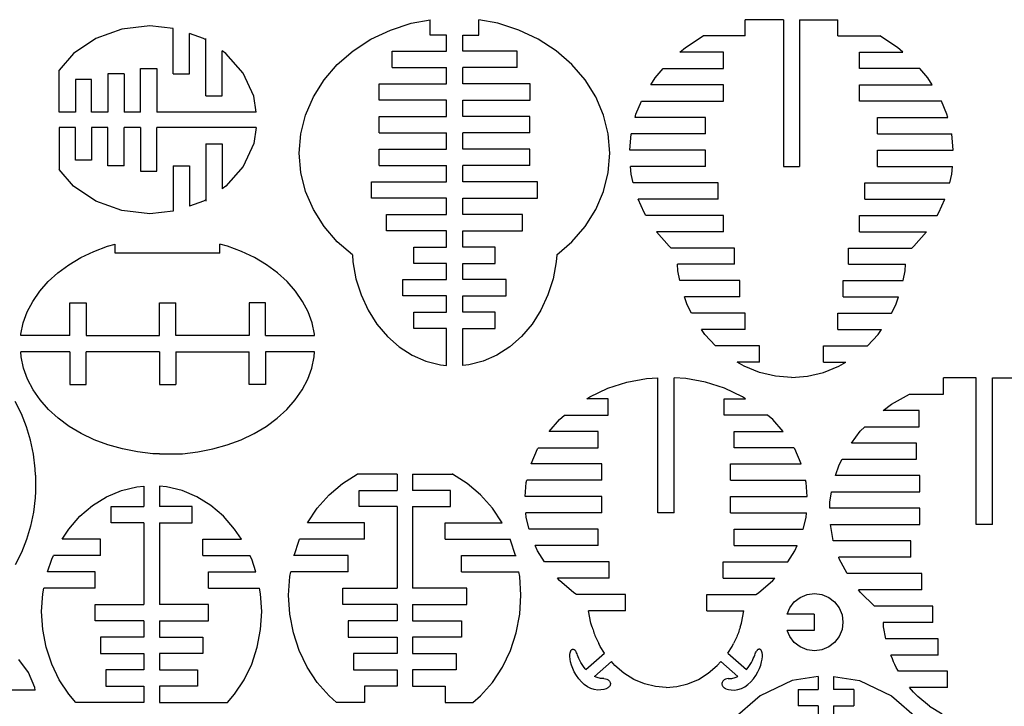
# Model space of a CAD drawing. Header units: inches. Extents: x -293 to 209, y -165 to 155.
# Tile 6 of 9: x -118 to 63, y 29 to 155. Entities that reach past the tile are written whole.
import ezdxf

# ---------------------------------------------------------------- set-up
doc = ezdxf.new("R2010")
doc.units = ezdxf.units.IN
doc.header["$MEASUREMENT"] = 0

msp = doc.modelspace()

# ---------------------------------------------------------------- linework, layer by layer
for p, q in [((-49.66, 153), (-45.82, 154.24)), ((-45.82, 154.24), (-42.34, 154.9)), ((-42.34, 152.08), (-42.34, 154.9)), ((-33.34, 152.08), (-33.34, 154.9)), ((-29.87, 154.24), (-33.34, 154.9)), ((-26.03, 153), (-29.87, 154.24)), ((15.69, 151.9), (15.69, 154.9)), ((22.69, 154.9), (15.69, 154.9)), ((22.69, 154.9), (22.69, 127.9)), ((25.69, 154.9), (32.69, 154.9)), ((25.69, 154.9), (25.69, 127.9)), ((32.69, 151.9), (32.69, 154.9)), ((-99.09, 153.17), (-103.88, 151.43)), ((-93.96, 153.77), (-99.09, 153.17)), ((-89.65, 153.27), (-93.96, 153.77)), ((-89.65, 144.91), (-89.65, 153.27)), ((-84.04, 151.43), (-86.65, 152.38)), ((-86.65, 144.91), (-86.65, 152.38)), ((-53.25, 151.29), (-49.66, 153)), ((-22.44, 151.29), (-26.03, 153)), ((-103.88, 151.43), (-107.99, 148.65)), ((-83.65, 151.17), (-84.04, 151.43)), ((-83.65, 151.17), (-83.65, 151.43)), ((-83.65, 140.91), (-83.65, 151.17)), ((-56.53, 149.16), (-53.25, 151.29)), ((-39.34, 152.08), (-42.34, 152.08)), ((-39.34, 149.08), (-39.34, 152.08)), ((-36.34, 152.08), (-33.34, 152.08)), ((-36.34, 149.08), (-36.34, 152.08)), ((-19.16, 149.16), (-22.44, 151.29)), ((4.68, 149.78), (7.95, 151.9)), ((15.69, 151.9), (7.95, 151.9)), ((32.69, 151.9), (40.43, 151.9)), ((43.69, 149.78), (40.43, 151.9)), ((-107.99, 148.65), (-110.65, 145.6)), ((-79.93, 148.65), (-80.65, 149.14)), ((-80.65, 140.91), (-80.65, 149.14)), ((-76.78, 145.04), (-79.93, 148.65)), ((-59.42, 146.65), (-56.53, 149.16)), ((-49.34, 149.08), (-39.34, 149.08)), ((-49.34, 146.08), (-49.34, 149.08)), ((-26.34, 149.08), (-36.34, 149.08)), ((-26.34, 146.08), (-26.34, 149.08)), ((-16.27, 146.65), (-19.16, 149.16)), ((3.66, 148.9), (4.68, 149.78)), ((11.69, 148.9), (3.66, 148.9)), ((11.69, 145.9), (11.69, 148.9)), ((36.69, 148.9), (44.71, 148.9)), ((36.69, 145.9), (36.69, 148.9)), ((44.71, 148.9), (43.69, 149.78)), ((-110.65, 137.91), (-110.65, 145.6)), ((-95.65, 137.91), (-95.65, 145.91)), ((-95.65, 145.91), (-92.65, 145.91)), ((-92.65, 145.91), (-92.65, 137.91)), ((-74.79, 140.83), (-76.78, 145.04)), ((-61.87, 143.81), (-59.42, 146.65)), ((-49.34, 146.08), (-39.34, 146.08)), ((-39.34, 143.08), (-39.34, 146.08)), ((-36.34, 143.08), (-36.34, 146.08)), ((-26.34, 146.08), (-36.34, 146.08)), ((-13.82, 143.81), (-16.27, 146.65)), ((-0.9, 144.2), (0.57, 145.9)), ((0.57, 145.9), (11.69, 145.9)), ((47.81, 145.9), (36.69, 145.9)), ((49.27, 144.2), (47.81, 145.9)), ((-104.65, 143.91), (-107.65, 143.91)), ((-107.65, 143.91), (-107.65, 137.91)), ((-104.65, 137.91), (-104.65, 143.91)), ((-98.65, 144.91), (-101.65, 144.91)), ((-101.65, 144.91), (-101.65, 137.91)), ((-98.65, 144.91), (-98.65, 137.91)), ((-89.65, 144.91), (-86.65, 144.91)), ((-63.83, 140.69), (-61.87, 143.81)), ((-11.86, 140.69), (-13.82, 143.81)), ((-1.72, 142.9), (-0.9, 144.2)), ((50.1, 142.9), (49.27, 144.2)), ((-51.74, 143.08), (-39.34, 143.08)), ((-51.74, 140.08), (-51.74, 143.08)), ((-23.94, 143.08), (-36.34, 143.08)), ((-23.94, 140.08), (-23.94, 143.08)), ((11.69, 142.9), (-1.72, 142.9)), ((11.69, 139.9), (11.69, 142.9)), ((36.69, 142.9), (50.1, 142.9)), ((36.69, 139.9), (36.69, 142.9)), ((-83.65, 140.91), (-80.65, 140.91)), ((-74.36, 137.91), (-74.79, 140.83)), ((-65.26, 137.36), (-63.83, 140.69)), ((-39.34, 140.08), (-51.74, 140.08)), ((-39.34, 137.08), (-39.34, 140.08)), ((-36.34, 140.08), (-23.94, 140.08)), ((-36.34, 137.08), (-36.34, 140.08)), ((-10.43, 137.36), (-11.86, 140.69)), ((-4.44, 137.49), (-3.4, 139.9)), ((-3.4, 139.9), (11.69, 139.9)), ((51.78, 139.9), (36.69, 139.9)), ((52.81, 137.49), (51.78, 139.9)), ((-107.65, 137.91), (-110.65, 137.91)), ((-101.65, 137.91), (-104.65, 137.91)), ((-95.65, 137.91), (-98.65, 137.91)), ((-74.36, 137.91), (-92.65, 137.91)), ((-66.13, 133.88), (-65.26, 137.36)), ((-51.69, 137.08), (-39.34, 137.08)), ((-51.69, 134.08), (-51.69, 137.08)), ((-24, 137.08), (-36.34, 137.08)), ((-24, 134.08), (-24, 137.08)), ((-9.56, 133.88), (-10.43, 137.36)), ((-4.59, 136.9), (-4.44, 137.49)), ((8.34, 136.9), (-4.59, 136.9)), ((8.34, 133.9), (8.34, 136.9)), ((40.03, 136.9), (52.96, 136.9)), ((40.03, 133.9), (40.03, 136.9)), ((52.96, 136.9), (52.81, 137.49)), ((-107.65, 135.04), (-110.65, 135.04)), ((-110.65, 135.04), (-110.65, 127.35)), ((-107.65, 129.04), (-107.65, 135.04)), ((-101.65, 135.04), (-104.65, 135.04)), ((-104.65, 135.04), (-104.65, 129.04)), ((-101.65, 128.04), (-101.65, 135.04)), ((-95.65, 135.04), (-98.65, 135.04)), ((-98.65, 128.04), (-98.65, 135.04)), ((-95.65, 135.04), (-95.65, 127.04)), ((-92.65, 127.04), (-92.65, 135.04)), ((-74.36, 135.04), (-92.65, 135.04)), ((-74.36, 135.04), (-74.79, 132.13)), ((-66.43, 130.34), (-66.13, 133.88)), ((-51.69, 134.08), (-39.34, 134.08)), ((-39.34, 131.08), (-39.34, 134.08)), ((-36.34, 131.08), (-36.34, 134.08)), ((-24, 134.08), (-36.34, 134.08)), ((-9.26, 130.34), (-9.56, 133.88)), ((-5.59, 130.9), (-5.34, 133.88)), ((8.34, 133.9), (-5.34, 133.88)), ((40.03, 133.9), (53.72, 133.88)), ((53.97, 130.9), (53.72, 133.88)), ((-83.65, 132.04), (-83.65, 121.79)), ((-83.65, 132.04), (-80.65, 132.04)), ((-80.65, 132.04), (-80.65, 123.81)), ((-74.79, 132.13), (-76.78, 127.91)), ((-51.69, 131.08), (-39.34, 131.08)), ((-51.69, 128.08), (-51.69, 131.08)), ((-24, 131.08), (-36.34, 131.08)), ((-24, 128.08), (-24, 131.08)), ((8.34, 130.9), (-5.59, 130.9)), ((8.34, 127.9), (8.34, 130.9)), ((40.03, 130.9), (53.97, 130.9)), ((40.03, 127.9), (40.03, 130.9)), ((-104.65, 129.04), (-107.65, 129.04)), ((-66.13, 126.79), (-66.43, 130.34)), ((-9.56, 126.79), (-9.26, 130.34)), ((-107.99, 124.3), (-110.65, 127.35)), ((-98.65, 128.04), (-101.65, 128.04)), ((-95.65, 127.04), (-92.65, 127.04)), ((-89.65, 128.04), (-86.65, 128.04)), ((-89.65, 128.04), (-89.65, 119.68)), ((-86.65, 128.04), (-86.65, 120.57)), ((-76.78, 127.91), (-79.93, 124.3)), ((-51.69, 128.08), (-39.34, 128.08)), ((-39.34, 125.08), (-39.34, 128.08)), ((-36.34, 125.08), (-36.34, 128.08)), ((-24, 128.08), (-36.34, 128.08)), ((-5.34, 126.5), (-5.46, 127.9)), ((8.34, 127.9), (-5.46, 127.9)), ((22.69, 127.9), (25.69, 127.9)), ((40.03, 127.9), (53.84, 127.9)), ((53.72, 126.5), (53.84, 127.9)), ((-65.26, 123.32), (-66.13, 126.79)), ((-53.12, 125.08), (-39.34, 125.08)), ((-53.12, 122.08), (-53.12, 125.08)), ((-22.57, 125.08), (-36.34, 125.08)), ((-22.57, 122.08), (-22.57, 125.08)), ((-10.43, 123.32), (-9.56, 126.79)), ((-4.94, 124.9), (-5.34, 126.5)), ((53.32, 124.9), (53.72, 126.5)), ((-103.88, 121.52), (-107.99, 124.3)), ((-79.93, 124.3), (-80.65, 123.81)), ((-63.83, 119.99), (-65.26, 123.32)), ((-11.86, 119.99), (-10.43, 123.32)), ((10.69, 124.9), (-4.94, 124.9)), ((10.69, 121.9), (10.69, 124.9)), ((37.69, 124.9), (53.32, 124.9)), ((37.69, 121.9), (37.69, 124.9)), ((-99.09, 119.78), (-103.88, 121.52)), ((-84.04, 121.52), (-86.65, 120.57)), ((-83.65, 121.79), (-84.04, 121.52)), ((-83.65, 121.79), (-83.65, 121.52)), ((-39.34, 122.08), (-53.12, 122.08)), ((-39.34, 119.08), (-39.34, 122.08)), ((-36.34, 122.08), (-22.57, 122.08)), ((-36.34, 119.08), (-36.34, 122.08)), ((-2.94, 119.42), (-4.01, 121.9)), ((10.69, 121.9), (-4.01, 121.9)), ((37.69, 121.9), (52.39, 121.9)), ((51.32, 119.42), (52.39, 121.9)), ((-93.96, 119.18), (-99.09, 119.78)), ((-89.65, 119.68), (-93.96, 119.18)), ((-61.87, 116.87), (-63.83, 119.99)), ((-13.82, 116.87), (-11.86, 119.99)), ((-50.34, 119.08), (-39.34, 119.08)), ((-50.34, 116.08), (-50.34, 119.08)), ((-25.34, 119.08), (-36.34, 119.08)), ((-25.34, 116.08), (-25.34, 119.08)), ((-2.61, 118.9), (-2.94, 119.42)), ((11.69, 118.9), (-2.61, 118.9)), ((11.69, 115.9), (11.69, 118.9)), ((36.69, 118.9), (50.99, 118.9)), ((36.69, 115.9), (36.69, 118.9)), ((50.99, 118.9), (51.32, 119.42)), ((-59.42, 114.03), (-61.87, 116.87)), ((-39.34, 116.08), (-50.34, 116.08)), ((-39.34, 113.08), (-39.34, 116.08)), ((-36.34, 113.08), (-36.34, 116.08)), ((-36.34, 116.08), (-25.34, 116.08)), ((-16.27, 114.03), (-13.82, 116.87)), ((1.66, 113.21), (-0.66, 115.9)), ((11.69, 115.9), (-0.66, 115.9)), ((36.69, 115.9), (49.03, 115.9)), ((46.71, 113.21), (49.03, 115.9)), ((-104.25, 112.27), (-101.71, 113.22)), ((-101.71, 113.22), (-100.3, 113.62)), ((-100.3, 111.95), (-100.3, 113.62)), ((-79.61, 113.22), (-81.04, 113.62)), ((-81.04, 111.95), (-81.04, 113.62)), ((-77.07, 112.27), (-79.61, 113.22)), ((-56.65, 111.62), (-59.42, 114.03)), ((-45.34, 113.08), (-39.34, 113.08)), ((-45.34, 110.08), (-45.34, 113.08)), ((-30.34, 113.08), (-36.34, 113.08)), ((-30.34, 110.08), (-30.34, 113.08)), ((-19.04, 111.62), (-16.27, 114.03)), ((2.02, 112.9), (1.66, 113.21)), ((13.69, 112.9), (2.02, 112.9)), ((13.69, 109.9), (13.69, 112.9)), ((34.69, 112.9), (46.35, 112.9)), ((34.69, 109.9), (34.69, 112.9)), ((46.35, 112.9), (46.71, 113.21)), ((-108.85, 109.81), (-106.63, 111.13)), ((-106.63, 111.13), (-104.25, 112.27)), ((-81.04, 111.95), (-100.3, 111.95)), ((-74.68, 111.13), (-77.07, 112.27)), ((-72.47, 109.81), (-74.68, 111.13)), ((-56.65, 111.62), (-56.57, 110.38)), ((-19.04, 111.62), (-19.12, 110.38)), ((-110.86, 108.33), (-108.85, 109.81)), ((-70.46, 108.33), (-72.47, 109.81)), ((-56.57, 110.38), (-55.99, 107.25)), ((-39.34, 110.08), (-45.34, 110.08)), ((-39.34, 107.08), (-39.34, 110.08)), ((-36.34, 107.08), (-36.34, 110.08)), ((-36.34, 110.08), (-30.34, 110.08)), ((-19.12, 110.38), (-19.7, 107.25)), ((3.29, 108.72), (3.21, 109.9)), ((13.69, 109.9), (3.21, 109.9)), ((34.69, 109.9), (45.17, 109.9)), ((45.09, 108.72), (45.17, 109.9)), ((-112.65, 106.71), (-110.86, 108.33)), ((-68.67, 106.71), (-70.46, 108.33)), ((-55.99, 107.25), (-55.05, 104.26)), ((-47.34, 107.08), (-39.34, 107.08)), ((-47.34, 104.08), (-47.34, 107.08)), ((-28.34, 107.08), (-36.34, 107.08)), ((-28.34, 104.08), (-28.34, 107.08)), ((-19.7, 107.25), (-20.64, 104.26)), ((3.65, 106.9), (3.29, 108.72)), ((44.72, 106.9), (45.09, 108.72)), ((-114.2, 104.95), (-112.65, 106.71)), ((-67.12, 104.95), (-68.67, 106.71)), ((14.69, 106.9), (3.65, 106.9)), ((14.69, 103.9), (14.69, 106.9)), ((33.69, 106.9), (44.72, 106.9)), ((33.69, 103.9), (33.69, 106.9)), ((-115.49, 103.08), (-114.2, 104.95)), ((-65.83, 103.08), (-67.12, 104.95)), ((-55.05, 104.26), (-53.74, 101.45)), ((-39.34, 104.08), (-47.34, 104.08)), ((-39.34, 101.08), (-39.34, 104.08)), ((-36.34, 101.08), (-36.34, 104.08)), ((-36.34, 104.08), (-28.34, 104.08)), ((-20.64, 104.26), (-21.94, 101.45)), ((4.99, 102.46), (4.49, 103.9)), ((14.69, 103.9), (4.49, 103.9)), ((33.69, 103.9), (43.88, 103.9)), ((43.39, 102.46), (43.88, 103.9)), ((-116.51, 101.13), (-115.49, 103.08)), ((-108.66, 102.8), (-105.66, 102.8)), ((-108.66, 96.8), (-108.66, 102.8)), ((-105.66, 102.8), (-105.66, 96.8)), ((-92.15, 102.8), (-89.17, 102.8)), ((-92.15, 96.8), (-92.15, 102.8)), ((-89.17, 96.8), (-89.17, 102.8)), ((-72.66, 102.8), (-75.66, 102.8)), ((-75.66, 102.8), (-75.66, 96.8)), ((-72.66, 96.8), (-72.66, 102.8)), ((-64.81, 101.13), (-65.83, 103.08)), ((5.78, 100.9), (4.99, 102.46)), ((42.6, 100.9), (43.39, 102.46)), ((-117.24, 99.11), (-116.51, 101.13)), ((-64.08, 99.11), (-64.81, 101.13)), ((-53.74, 101.45), (-52.12, 98.89)), ((-45.34, 101.08), (-39.34, 101.08)), ((-45.34, 98.08), (-45.34, 101.08)), ((-30.34, 101.08), (-36.34, 101.08)), ((-30.34, 98.08), (-30.34, 101.08)), ((-21.94, 101.45), (-23.57, 98.89)), ((15.69, 100.9), (5.78, 100.9)), ((15.69, 97.9), (15.69, 100.9)), ((32.69, 100.9), (42.6, 100.9)), ((32.69, 97.9), (32.69, 100.9)), ((-117.69, 97.04), (-117.24, 99.11)), ((-63.63, 97.04), (-64.08, 99.11)), ((-52.12, 98.89), (-50.2, 96.63)), ((-39.34, 98.08), (-45.34, 98.08)), ((-39.34, 91.29), (-39.34, 98.08)), ((-36.34, 91.29), (-36.34, 98.08)), ((-36.34, 98.08), (-30.34, 98.08)), ((-23.57, 98.89), (-25.49, 96.63)), ((8.25, 96.98), (7.62, 97.9)), ((15.69, 97.9), (7.62, 97.9)), ((32.69, 97.9), (40.76, 97.9)), ((40.12, 96.98), (40.76, 97.9)), ((-117.71, 96.8), (-117.69, 97.04)), ((-108.66, 96.8), (-117.71, 96.8)), ((-105.66, 96.8), (-92.15, 96.8)), ((-75.66, 96.8), (-89.17, 96.8)), ((-72.66, 96.8), (-63.61, 96.8)), ((-63.61, 96.8), (-63.63, 97.04)), ((-50.2, 96.63), (-48.03, 94.71)), ((-25.49, 96.63), (-27.66, 94.71)), ((10.18, 94.9), (8.25, 96.98)), ((38.19, 94.9), (40.12, 96.98)), ((-48.03, 94.71), (-45.65, 93.18)), ((-27.66, 94.71), (-30.04, 93.18)), ((18.31, 94.9), (10.18, 94.9)), ((18.31, 91.9), (18.31, 94.9)), ((30.06, 94.9), (38.19, 94.9)), ((30.06, 91.9), (30.06, 94.9)), ((-117.64, 92.86), (-117.71, 93.8)), ((-108.66, 93.8), (-117.71, 93.8)), ((-117.19, 90.79), (-117.64, 92.86)), ((-108.66, 93.8), (-108.66, 87.8)), ((-92.16, 93.8), (-105.66, 93.8)), ((-105.66, 87.8), (-105.66, 93.8)), ((-92.16, 93.8), (-92.15, 87.82)), ((-89.16, 93.8), (-89.17, 87.82)), ((-89.16, 93.8), (-75.66, 93.8)), ((-75.66, 87.8), (-75.66, 93.8)), ((-72.66, 93.8), (-72.66, 87.8)), ((-63.61, 93.8), (-72.66, 93.8)), ((-64.13, 90.79), (-63.68, 92.86)), ((-63.68, 92.86), (-63.61, 93.8)), ((-45.65, 93.18), (-43.1, 92.06)), ((-30.04, 93.18), (-32.59, 92.06)), ((-116.46, 88.77), (-117.19, 90.79)), ((-64.86, 88.77), (-64.13, 90.79)), ((-43.1, 92.06), (-40.45, 91.38)), ((-40.45, 91.38), (-39.34, 91.29)), ((-35.24, 91.38), (-36.34, 91.29)), ((-32.59, 92.06), (-35.24, 91.38)), ((15.47, 91.15), (14.2, 91.9)), ((18.31, 91.9), (14.2, 91.9)), ((18.31, 90), (15.47, 91.15)), ((30.06, 91.9), (34.17, 91.9)), ((30.06, 90), (32.9, 91.15)), ((32.9, 91.15), (34.17, 91.9)), ((-6.15, 88.22), (-2.5, 88.9)), ((-2.5, 88.9), (-0.39, 89.03)), ((-0.39, 64.17), (-0.39, 89.03)), ((2.61, 64.17), (2.61, 89.03)), ((4.73, 88.9), (2.61, 89.03)), ((8.37, 88.22), (4.73, 88.9)), ((21.27, 89.31), (18.31, 90)), ((24.19, 89.08), (21.27, 89.31)), ((24.19, 89.08), (27.11, 89.31)), ((27.11, 89.31), (30.06, 90)), ((58.18, 89.03), (52.18, 89.03)), ((52.18, 86.03), (52.18, 89.03)), ((58.18, 62.03), (58.18, 89.03)), ((61.18, 62.03), (61.18, 89.03)), ((61.18, 89.03), (67.18, 89.03)), ((-115.43, 86.82), (-116.46, 88.77)), ((-108.66, 87.8), (-105.66, 87.8)), ((-92.15, 87.82), (-89.17, 87.82)), ((-72.66, 87.8), (-75.66, 87.8)), ((-65.89, 86.82), (-64.86, 88.77)), ((-12.91, 85.55), (-9.64, 87.09)), ((-9.64, 87.09), (-6.15, 88.22)), ((11.87, 87.09), (8.37, 88.22)), ((15.14, 85.55), (11.87, 87.09)), ((-114.14, 84.95), (-115.43, 86.82)), ((-67.18, 84.95), (-65.89, 86.82)), ((-13.5, 85.17), (-12.91, 85.55)), ((15.73, 85.17), (15.14, 85.55)), ((42.58, 84.18), (45.91, 86.03)), ((45.91, 86.03), (52.18, 86.03)), ((-117.58, 82.41), (-118.72, 84.65)), ((-112.59, 83.2), (-114.14, 84.95)), ((-68.73, 83.2), (-67.18, 84.95)), ((-9.58, 85.17), (-13.5, 85.17)), ((-9.58, 82.17), (-9.58, 85.17)), ((11.8, 85.17), (15.73, 85.17)), ((11.8, 82.17), (11.8, 85.17)), ((41.06, 83.03), (42.58, 84.18)), ((-116.64, 80.03), (-117.58, 82.41)), ((-110.79, 81.57), (-112.59, 83.2)), ((-108.78, 80.09), (-110.79, 81.57)), ((-72.54, 80.09), (-70.52, 81.57)), ((-70.52, 81.57), (-68.73, 83.2)), ((-18.54, 81.34), (-17.58, 82.17)), ((-17.58, 82.17), (-9.58, 82.17)), ((19.8, 82.17), (11.8, 82.17)), ((20.76, 81.34), (19.8, 82.17)), ((47.68, 83.03), (41.06, 83.03)), ((47.68, 80.03), (47.68, 83.03)), ((-115.89, 77.53), (-116.64, 80.03)), ((-106.56, 78.77), (-108.78, 80.09)), ((-74.75, 78.77), (-72.54, 80.09)), ((-20.42, 79.17), (-18.54, 81.34)), ((22.64, 79.17), (20.76, 81.34)), ((36.84, 79.19), (37.68, 80.03)), ((37.68, 80.03), (47.68, 80.03)), ((-104.17, 77.63), (-106.56, 78.77)), ((-77.14, 77.63), (-74.75, 78.77)), ((-11.39, 79.17), (-20.42, 79.17)), ((-11.39, 76.17), (-11.39, 79.17)), ((13.61, 79.17), (22.64, 79.17)), ((13.61, 76.17), (13.61, 79.17)), ((35.24, 77.03), (36.84, 79.19)), ((-115.35, 74.95), (-115.89, 77.53)), ((-101.64, 76.68), (-104.17, 77.63)), ((-98.97, 75.93), (-101.64, 76.68)), ((-82.34, 75.93), (-79.68, 76.68)), ((-79.68, 76.68), (-77.14, 77.63)), ((-22.56, 75.93), (-22.41, 76.17)), ((-22.41, 76.17), (-11.39, 76.17)), ((24.63, 76.17), (13.61, 76.17)), ((24.78, 75.93), (24.63, 76.17)), ((47.18, 77.03), (35.24, 77.03)), ((47.18, 74.03), (47.18, 77.03)), ((-115.02, 72.31), (-115.35, 74.95)), ((-96.22, 75.39), (-98.97, 75.93)), ((-93.41, 75.06), (-96.22, 75.39)), ((-93.33, 75.06), (-93.41, 75.06)), ((-92.16, 75.01), (-93.33, 75.06)), ((-92.16, 75.01), (-89.16, 75.01)), ((-89.16, 75.01), (-87.99, 75.06)), ((-87.99, 75.06), (-87.91, 75.06)), ((-87.91, 75.06), (-85.1, 75.39)), ((-85.1, 75.39), (-82.34, 75.93)), ((-23.75, 73.17), (-22.56, 75.93)), ((25.98, 73.17), (24.78, 75.93)), ((-10.73, 73.17), (-23.75, 73.17)), ((-10.73, 70.17), (-10.73, 73.17)), ((12.96, 73.17), (25.98, 73.17)), ((12.96, 70.17), (12.96, 73.17)), ((32.29, 71.03), (32.95, 73)), ((32.95, 73), (33.49, 74.03)), ((33.49, 74.03), (47.18, 74.03)), ((-114.97, 71.14), (-115.02, 72.31)), ((-114.97, 71.14), (-114.97, 68.14)), ((-58.48, 69.61), (-55.78, 71.28)), ((-55.78, 71.28), (-55.69, 71.32)), ((-55.69, 71.32), (-55.78, 71.32)), ((-48.43, 71.32), (-55.69, 71.32)), ((-48.43, 71.32), (-48.43, 68.32)), ((-45.56, 71.32), (-45.56, 68.32)), ((-45.56, 71.32), (-38.3, 71.32)), ((-38.21, 71.28), (-38.3, 71.32)), ((-38.3, 71.32), (-38.21, 71.32)), ((-35.52, 69.61), (-38.21, 71.28)), ((47.83, 71.03), (32.29, 71.03)), ((47.83, 68.03), (47.83, 71.03)), ((-99.18, 68.28), (-96.33, 68.98)), ((-96.33, 68.98), (-95.03, 69.09)), ((-95.03, 69.09), (-95.03, 65.32)), ((-90.86, 68.98), (-92.16, 69.09)), ((-92.16, 69.09), (-92.16, 65.32)), ((-88.01, 68.28), (-90.86, 68.98)), ((-60.94, 67.51), (-58.48, 69.61)), ((-33.05, 67.51), (-35.52, 69.61)), ((-24.87, 67.17), (-24.65, 69.77)), ((-24.65, 69.77), (-24.55, 70.17)), ((-10.73, 70.17), (-24.55, 70.17)), ((12.96, 70.17), (26.78, 70.17)), ((26.88, 69.77), (26.78, 70.17)), ((27.09, 67.17), (26.88, 69.77)), ((-114.97, 68.14), (-115.02, 66.97)), ((-104.47, 65.53), (-101.91, 67.12)), ((-101.91, 67.12), (-99.18, 68.28)), ((-85.28, 67.12), (-88.01, 68.28)), ((-82.72, 65.53), (-85.28, 67.12)), ((-63.11, 65.04), (-60.94, 67.51)), ((-55.43, 65.32), (-55.43, 68.32)), ((-55.43, 68.32), (-48.43, 68.32)), ((-38.56, 68.32), (-45.56, 68.32)), ((-38.56, 65.32), (-38.56, 68.32)), ((-30.88, 65.04), (-33.05, 67.51)), ((-10.73, 67.17), (-24.87, 67.17)), ((-10.73, 64.17), (-10.73, 67.17)), ((12.96, 67.17), (27.09, 67.17)), ((12.96, 64.17), (12.96, 67.17)), ((31.24, 66.12), (31.55, 68.03)), ((31.55, 68.03), (47.83, 68.03)), ((-115.02, 66.97), (-115.35, 64.33)), ((-106.8, 63.55), (-104.47, 65.53)), ((-101.03, 62.32), (-101.03, 65.32)), ((-101.03, 65.32), (-95.03, 65.32)), ((-86.16, 65.32), (-92.16, 65.32)), ((-86.16, 62.32), (-86.16, 65.32)), ((-80.39, 63.55), (-82.72, 65.53)), ((-48.43, 65.32), (-55.43, 65.32)), ((-48.43, 65.32), (-48.43, 50.32)), ((-45.56, 65.32), (-38.56, 65.32)), ((-45.56, 65.32), (-45.56, 50.32)), ((31.24, 65.03), (31.24, 66.12)), ((-115.35, 64.33), (-115.89, 61.74)), ((-108.86, 61.21), (-106.8, 63.55)), ((-78.33, 61.21), (-80.39, 63.55)), ((-64.91, 62.32), (-63.11, 65.04)), ((-29.08, 62.32), (-30.88, 65.04)), ((-24.65, 63.34), (-24.72, 64.17)), ((-10.73, 64.17), (-24.72, 64.17)), ((2.61, 64.17), (-0.39, 64.17)), ((12.96, 64.17), (26.95, 64.17)), ((26.88, 63.34), (26.95, 64.17)), ((47.83, 65.03), (31.24, 65.03)), ((47.83, 62.03), (47.83, 65.03)), ((-115.89, 61.74), (-116.64, 59.25)), ((-95.03, 62.32), (-101.03, 62.32)), ((-95.03, 62.32), (-95.03, 47.32)), ((-92.16, 62.32), (-86.16, 62.32)), ((-92.16, 62.32), (-92.16, 47.32)), ((-54.43, 62.32), (-64.91, 62.32)), ((-54.43, 59.32), (-54.43, 62.32)), ((-39.56, 59.32), (-39.56, 62.32)), ((-39.56, 62.32), (-29.08, 62.32)), ((-24.11, 61.17), (-24.65, 63.34)), ((26.33, 61.17), (26.88, 63.34)), ((31.84, 59.1), (31.34, 62.03)), ((31.34, 62.03), (47.83, 62.03)), ((61.18, 62.03), (58.18, 62.03)), ((-110.1, 59.32), (-108.86, 61.21)), ((-77.08, 59.32), (-78.33, 61.21)), ((-11.39, 61.17), (-24.11, 61.17)), ((-11.39, 58.17), (-11.39, 61.17)), ((13.61, 61.17), (26.33, 61.17)), ((13.61, 58.17), (13.61, 61.17)), ((-116.64, 59.25), (-117.58, 56.87)), ((-103.03, 59.32), (-110.1, 59.32)), ((-103.03, 56.32), (-103.03, 59.32)), ((-84.16, 56.32), (-84.16, 59.32)), ((-84.16, 59.32), (-77.08, 59.32)), ((-67.37, 56.32), (-66.43, 59.18)), ((-66.43, 59.18), (-66.36, 59.32)), ((-54.43, 59.32), (-66.36, 59.32)), ((-39.56, 59.32), (-27.63, 59.32)), ((-27.56, 59.18), (-27.63, 59.32)), ((-26.63, 56.32), (-27.56, 59.18)), ((-22.56, 57.17), (-22.99, 58.17)), ((-11.39, 58.17), (-22.99, 58.17)), ((13.61, 58.17), (25.21, 58.17)), ((24.78, 57.17), (25.21, 58.17)), ((31.86, 59.03), (31.84, 59.1)), ((46.18, 59.03), (31.86, 59.03)), ((46.18, 56.03), (46.18, 59.03)), ((-117.58, 56.87), (-118.72, 54.62)), ((-112, 55.65), (-111.68, 56.32)), ((-103.03, 56.32), (-111.68, 56.32)), ((-84.16, 56.32), (-75.51, 56.32)), ((-75.18, 55.65), (-75.51, 56.32)), ((-67.37, 56.32), (-67.5, 56.32)), ((-57.43, 56.32), (-67.37, 56.32)), ((-57.43, 53.32), (-57.43, 56.32)), ((-36.56, 53.32), (-36.56, 56.32)), ((-36.56, 56.32), (-26.63, 56.32)), ((-26.63, 56.32), (-26.49, 56.32)), ((-21.29, 55.17), (-22.56, 57.17)), ((23.52, 55.17), (24.78, 57.17)), ((-112.77, 53.32), (-112, 55.65)), ((-74.42, 53.32), (-75.18, 55.65)), ((-9.39, 55.17), (-21.29, 55.17)), ((-9.39, 52.17), (-9.39, 55.17)), ((11.61, 55.17), (23.52, 55.17)), ((11.61, 52.17), (11.61, 55.17)), ((32.99, 55.71), (32.88, 56.03)), ((46.18, 56.03), (32.88, 56.03)), ((34.42, 53.03), (32.99, 55.71)), ((-104.03, 53.32), (-112.77, 53.32)), ((-104.03, 50.32), (-104.03, 53.32)), ((-83.16, 50.32), (-83.16, 53.32)), ((-83.16, 53.32), (-74.42, 53.32)), ((-68.16, 52.49), (-68, 53.32)), ((-57.43, 53.32), (-68, 53.32)), ((-36.56, 53.32), (-25.99, 53.32)), ((-25.84, 52.49), (-25.99, 53.32)), ((48.18, 53.03), (34.42, 53.03)), ((48.18, 50.03), (48.18, 53.03)), ((-68.38, 49.01), (-68.16, 52.49)), ((-25.62, 49.01), (-25.84, 52.49)), ((-18.54, 51.76), (-18.88, 52.17)), ((-9.39, 52.17), (-18.88, 52.17)), ((-15.9, 49.49), (-18.54, 51.76)), ((11.61, 52.17), (21.11, 52.17)), ((18.13, 49.49), (20.76, 51.76)), ((20.76, 51.76), (21.11, 52.17)), ((-113.85, 46.01), (-113.64, 49.31)), ((-113.64, 49.31), (-113.45, 50.32)), ((-104.03, 50.32), (-113.45, 50.32)), ((-83.16, 50.32), (-73.74, 50.32)), ((-73.55, 49.31), (-73.74, 50.32)), ((-73.34, 46.01), (-73.55, 49.31)), ((-68.16, 45.52), (-68.38, 49.01)), ((-58.43, 47.32), (-58.43, 50.32)), ((-58.43, 50.32), (-48.43, 50.32)), ((-35.56, 50.32), (-45.56, 50.32)), ((-35.56, 47.32), (-35.56, 50.32)), ((-25.84, 45.52), (-25.62, 49.01)), ((-15.4, 49.17), (-15.9, 49.49)), ((-6.39, 49.17), (-15.4, 49.17)), ((-6.39, 46.17), (-6.39, 49.17)), ((8.61, 49.17), (17.63, 49.17)), ((8.61, 46.17), (8.61, 49.17)), ((17.63, 49.17), (18.13, 49.49)), ((25.78, 48.62), (27.05, 49.15)), ((27.05, 49.15), (28.41, 49.33)), ((28.41, 49.33), (29.77, 49.15)), ((29.77, 49.15), (31.04, 48.62)), ((36.91, 49.54), (36.55, 50.03)), ((48.18, 50.03), (36.55, 50.03)), ((39.44, 47.03), (36.91, 49.54)), ((-104.03, 44.32), (-104.03, 47.32)), ((-104.03, 47.32), (-95.03, 47.32)), ((-83.16, 47.32), (-92.16, 47.32)), ((-83.16, 44.32), (-83.16, 47.32)), ((-48.43, 47.32), (-58.43, 47.32)), ((-48.43, 47.32), (-48.43, 44.32)), ((-45.56, 47.32), (-45.56, 44.32)), ((-45.56, 47.32), (-35.56, 47.32)), ((23.86, 46.7), (24.69, 47.79)), ((24.69, 47.79), (25.78, 48.62)), ((31.04, 48.62), (32.13, 47.79)), ((32.13, 47.79), (32.97, 46.7)), ((-113.64, 42.71), (-113.85, 46.01)), ((-73.55, 42.71), (-73.34, 46.01)), ((-67.5, 42.11), (-68.16, 45.52)), ((-26.49, 42.11), (-25.84, 45.52)), ((-6.39, 46.17), (-13.18, 46.16)), ((-12.74, 43.87), (-13.18, 46.16)), ((8.61, 46.17), (15.4, 46.16)), ((14.96, 43.87), (15.4, 46.16)), ((23.39, 45.57), (23.86, 46.7)), ((28.35, 45.57), (23.39, 45.57)), ((28.35, 45.57), (28.35, 42.57)), ((32.97, 46.7), (33.49, 45.43)), ((33.49, 45.43), (33.67, 44.07)), ((50.18, 47.03), (39.44, 47.03)), ((50.18, 44.03), (50.18, 47.03)), ((-95.03, 44.32), (-104.03, 44.32)), ((-95.03, 44.32), (-95.03, 41.32)), ((-92.16, 44.32), (-92.16, 41.32)), ((-92.16, 44.32), (-83.16, 44.32)), ((-48.43, 44.32), (-57.43, 44.32)), ((-57.43, 44.32), (-57.43, 41.32)), ((-45.56, 44.32), (-36.56, 44.32)), ((-36.56, 44.32), (-36.56, 41.32)), ((-12.51, 43.17), (-12.74, 43.87)), ((14.73, 43.17), (14.96, 43.87)), ((33.67, 44.07), (33.49, 42.7)), ((41.04, 44.03), (41.09, 43.2)), ((50.18, 44.03), (41.04, 44.03)), ((-113.02, 39.47), (-113.64, 42.71)), ((-74.17, 39.47), (-73.55, 42.71)), ((-66.43, 38.84), (-67.5, 42.11)), ((-27.56, 38.84), (-26.49, 42.11)), ((-12.51, 43.17), (-12.43, 42.91)), ((-12.43, 42.91), (-12.35, 42.65)), ((-12.35, 42.65), (-12.27, 42.39)), ((-12.27, 42.39), (-12.18, 42.13)), ((-12.18, 42.13), (-12.09, 41.88)), ((-12.09, 41.88), (-11.99, 41.63)), ((14.31, 41.88), (14.21, 41.63)), ((14.41, 42.13), (14.31, 41.88)), ((14.5, 42.39), (14.41, 42.13)), ((14.58, 42.65), (14.5, 42.39)), ((14.66, 42.91), (14.58, 42.65)), ((14.73, 43.17), (14.66, 42.91)), ((23.86, 41.44), (23.39, 42.57)), ((28.35, 42.57), (23.39, 42.57)), ((33.49, 42.7), (32.97, 41.44)), ((41.09, 43.2), (41.52, 41.03)), ((-95.03, 41.32), (-103.03, 41.32)), ((-103.03, 41.32), (-103.03, 38.32)), ((-92.16, 41.32), (-84.16, 41.32)), ((-84.16, 41.32), (-84.16, 38.32)), ((-57.43, 41.32), (-48.43, 41.32)), ((-48.43, 41.32), (-48.43, 38.32)), ((-45.56, 41.32), (-45.56, 38.32)), ((-36.56, 41.32), (-45.56, 41.32)), ((-11.99, 41.63), (-11.88, 41.38)), ((-11.88, 41.38), (-11.77, 41.13)), ((-11.77, 41.13), (-11.66, 40.89)), ((-11.66, 40.89), (-11.54, 40.64)), ((-11.54, 40.64), (-11.41, 40.4)), ((-11.41, 40.4), (-11.28, 40.17)), ((-11.02, 39.61), (-11.28, 40.17)), ((13.24, 39.61), (13.51, 40.17)), ((13.64, 40.4), (13.51, 40.17)), ((13.77, 40.64), (13.64, 40.4)), ((13.89, 40.89), (13.77, 40.64)), ((14, 41.13), (13.89, 40.89)), ((14.11, 41.38), (14, 41.13)), ((14.21, 41.63), (14.11, 41.38)), ((24.69, 40.35), (23.86, 41.44)), ((25.78, 39.51), (24.69, 40.35)), ((32.13, 40.35), (31.04, 39.51)), ((32.97, 41.44), (32.13, 40.35)), ((51.18, 41.03), (41.52, 41.03)), ((51.18, 38.03), (51.18, 41.03)), ((-112, 36.37), (-113.02, 39.47)), ((-103.03, 38.32), (-95.03, 38.32)), ((-95.03, 38.32), (-95.03, 35.32)), ((-92.16, 38.32), (-92.16, 35.32)), ((-84.16, 38.32), (-92.16, 38.32)), ((-75.18, 36.37), (-74.17, 39.47)), ((-64.96, 35.77), (-66.43, 38.84)), ((-48.43, 38.32), (-56.43, 38.32)), ((-56.43, 38.32), (-56.43, 35.32)), ((-45.56, 38.32), (-37.56, 38.32)), ((-37.56, 38.32), (-37.56, 35.32)), ((-29.04, 35.77), (-27.56, 38.84)), ((-16.61, 38.12), (-16.57, 38.41)), ((-16.61, 37.75), (-16.61, 38.12)), ((-16.57, 38.41), (-16.52, 38.62)), ((-16.52, 38.62), (-16.45, 38.79)), ((-16.45, 38.79), (-16.41, 38.88)), ((-16.41, 38.88), (-16.35, 38.95)), ((-16.35, 38.95), (-16.3, 39)), ((-16.3, 39), (-16.24, 39.04)), ((-16.24, 39.04), (-16.17, 39.07)), ((-16.17, 39.07), (-16.11, 39.09)), ((-16.11, 39.09), (-16.04, 39.09)), ((-16.04, 39.09), (-15.98, 39.09)), ((-15.98, 39.09), (-15.91, 39.07)), ((-15.91, 39.07), (-15.85, 39.05)), ((-15.85, 39.05), (-15.78, 39.02)), ((-15.78, 39.02), (-15.73, 38.98)), ((-15.73, 38.98), (-15.67, 38.94)), ((-15.67, 38.94), (-15.62, 38.89)), ((-15.56, 38.83), (-15.62, 38.89)), ((-15.5, 38.73), (-15.56, 38.83)), ((-15.43, 38.6), (-15.5, 38.73)), ((-15.36, 38.43), (-15.43, 38.6)), ((-15.28, 38.22), (-15.36, 38.43)), ((-15.18, 37.98), (-15.28, 38.22)), ((-13.67, 35.34), (-10.21, 38.4)), ((-10.21, 38.4), (-11.02, 39.61)), ((12.44, 38.4), (13.24, 39.61)), ((12.44, 38.4), (15.89, 35.34)), ((17.41, 37.98), (17.51, 38.22)), ((17.51, 38.22), (17.59, 38.43)), ((17.59, 38.43), (17.66, 38.6)), ((17.66, 38.6), (17.72, 38.73)), ((17.72, 38.73), (17.79, 38.83)), ((17.79, 38.83), (17.85, 38.89)), ((17.9, 38.94), (17.85, 38.89)), ((17.95, 38.98), (17.9, 38.94)), ((18.01, 39.02), (17.95, 38.98)), ((18.07, 39.05), (18.01, 39.02)), ((18.14, 39.07), (18.07, 39.05)), ((18.2, 39.09), (18.14, 39.07)), ((18.27, 39.09), (18.2, 39.09)), ((18.33, 39.09), (18.27, 39.09)), ((18.4, 39.07), (18.33, 39.09)), ((18.46, 39.04), (18.4, 39.07)), ((18.52, 39), (18.46, 39.04)), ((18.58, 38.95), (18.52, 39)), ((18.63, 38.88), (18.58, 38.95)), ((18.68, 38.79), (18.63, 38.88)), ((18.74, 38.62), (18.68, 38.79)), ((18.8, 38.41), (18.74, 38.62)), ((18.83, 38.12), (18.8, 38.41)), ((18.84, 37.75), (18.83, 38.12)), ((27.05, 38.98), (25.78, 39.51)), ((28.41, 38.81), (27.05, 38.98)), ((29.77, 38.98), (28.41, 38.81)), ((31.04, 39.51), (29.77, 38.98)), ((-116.26, 34.81), (-118.08, 37.19)), ((-110.61, 33.46), (-112, 36.37)), ((-76.58, 33.46), (-75.18, 36.37)), ((-16.57, 37.29), (-16.61, 37.75)), ((-16.47, 36.77), (-16.57, 37.29)), ((-16.31, 36.19), (-16.47, 36.77)), ((-15.07, 37.7), (-15.18, 37.98)), ((-14.93, 37.39), (-15.07, 37.7)), ((-14.77, 37.04), (-14.93, 37.39)), ((-14.58, 36.68), (-14.77, 37.04)), ((-14.36, 36.29), (-14.58, 36.68)), ((-14.1, 35.9), (-14.36, 36.29)), ((-8.97, 36.83), (-12.07, 34.09)), ((-8.31, 36.08), (-8.97, 36.83)), ((10.53, 36.08), (11.2, 36.83)), ((11.2, 36.83), (14.29, 34.09)), ((16.33, 35.9), (16.59, 36.29)), ((16.59, 36.29), (16.81, 36.68)), ((16.81, 36.68), (17, 37.04)), ((17, 37.04), (17.16, 37.39)), ((17.16, 37.39), (17.3, 37.7)), ((17.3, 37.7), (17.41, 37.98)), ((18.53, 36.19), (18.69, 36.77)), ((18.69, 36.77), (18.79, 37.29)), ((18.79, 37.29), (18.84, 37.75)), ((42.54, 37.86), (42.47, 38.03)), ((51.18, 38.03), (42.47, 38.03)), ((42.76, 37.31), (42.54, 37.86)), ((42.99, 36.78), (42.76, 37.31)), ((43.23, 36.26), (42.99, 36.78)), ((43.48, 35.75), (43.23, 36.26)), ((-115.11, 32.04), (-116.26, 34.81)), ((-95.03, 35.32), (-102.03, 35.32)), ((-102.03, 35.32), (-102.03, 32.32)), ((-92.16, 35.32), (-85.16, 35.32)), ((-85.16, 35.32), (-85.16, 32.32)), ((-63.11, 32.97), (-64.96, 35.77)), ((-56.43, 35.32), (-48.43, 35.32)), ((-48.43, 35.32), (-48.43, 32.32)), ((-45.56, 35.32), (-45.56, 32.32)), ((-37.56, 35.32), (-45.56, 35.32)), ((-30.88, 32.97), (-29.04, 35.77)), ((-16.08, 35.56), (-16.31, 36.19)), ((-15.79, 34.91), (-16.08, 35.56)), ((-15.42, 34.26), (-15.79, 34.91)), ((-13.81, 35.5), (-14.1, 35.9)), ((-13.67, 35.34), (-13.81, 35.5)), ((-6.65, 34.67), (-8.31, 36.08)), ((-4.83, 33.55), (-6.65, 34.67)), ((7.05, 33.55), (8.87, 34.67)), ((8.87, 34.67), (10.53, 36.08)), ((15.89, 35.34), (16.03, 35.5)), ((16.03, 35.5), (16.33, 35.9)), ((17.65, 34.26), (18.01, 34.91)), ((18.01, 34.91), (18.31, 35.56)), ((18.31, 35.56), (18.53, 36.19)), ((43.75, 35.25), (43.48, 35.75)), ((43.87, 35.03), (43.75, 35.25)), ((52.88, 35.03), (43.87, 35.03)), ((52.88, 32.03), (52.88, 35.03)), ((-108.86, 30.81), (-110.61, 33.46)), ((-78.33, 30.81), (-76.58, 33.46)), ((-60.94, 30.5), (-63.11, 32.97)), ((-33.05, 30.5), (-30.88, 32.97)), ((-14.99, 33.64), (-15.42, 34.26)), ((-14.5, 33.07), (-14.99, 33.64)), ((-13.95, 32.58), (-14.5, 33.07)), ((-11.61, 33.89), (-12.07, 34.09)), ((-11, 33.74), (-11.61, 33.89)), ((-10.34, 33.69), (-11, 33.74)), ((-10.34, 33.69), (-10.03, 33.65)), ((-10.03, 33.65), (-9.78, 33.57)), ((-9.78, 33.57), (-9.58, 33.48)), ((-9.58, 33.48), (-9.43, 33.36)), ((-9.43, 33.36), (-9.31, 33.23)), ((-9.31, 33.23), (-9.23, 33.1)), ((-9.23, 33.1), (-9.18, 32.96)), ((-9.18, 32.96), (-9.16, 32.82)), ((-9.16, 32.69), (-9.18, 32.56)), ((-9.16, 32.82), (-9.16, 32.69)), ((-2.88, 32.73), (-4.83, 33.55)), ((-0.85, 32.23), (-2.88, 32.73)), ((3.08, 32.23), (5.11, 32.73)), ((5.11, 32.73), (7.05, 33.55)), ((11.41, 32.96), (11.39, 32.82)), ((11.39, 32.82), (11.39, 32.69)), ((11.39, 32.69), (11.41, 32.56)), ((11.46, 33.1), (11.41, 32.96)), ((11.54, 33.23), (11.46, 33.1)), ((11.65, 33.36), (11.54, 33.23)), ((11.81, 33.48), (11.65, 33.36)), ((12.01, 33.57), (11.81, 33.48)), ((12.26, 33.65), (12.01, 33.57)), ((12.56, 33.69), (12.26, 33.65)), ((12.56, 33.69), (13.23, 33.74)), ((13.23, 33.74), (13.83, 33.89)), ((13.83, 33.89), (14.29, 34.09)), ((16.18, 32.58), (16.72, 33.07)), ((16.72, 33.07), (17.22, 33.64)), ((17.22, 33.64), (17.65, 34.26)), ((24.34, 33.34), (18.42, 30.55)), ((29.09, 34.05), (24.34, 33.34)), ((29.09, 34.05), (29.09, 31.71)), ((31.95, 34.05), (36.7, 33.34)), ((31.95, 34.05), (31.95, 31.71)), ((36.7, 33.34), (42.62, 30.55)), ((-115.05, 31.56), (-122.35, 31.56)), ((-115.05, 31.56), (-115.11, 32.04)), ((-102.03, 32.32), (-95.03, 32.32)), ((-95.03, 32.32), (-95.03, 29.32)), ((-92.16, 32.32), (-92.16, 29.32)), ((-85.16, 32.32), (-92.16, 32.32)), ((-48.43, 32.32), (-54.43, 32.32)), ((-54.43, 32.32), (-54.43, 29.32)), ((-45.56, 32.32), (-39.56, 32.32)), ((-39.56, 32.32), (-39.56, 29.32)), ((-13.36, 32.17), (-13.95, 32.58)), ((-12.74, 31.86), (-13.36, 32.17)), ((-12.11, 31.67), (-12.74, 31.86)), ((-11.48, 31.58), (-12.11, 31.67)), ((-10.89, 31.6), (-11.48, 31.58)), ((-10.35, 31.69), (-10.89, 31.6)), ((-9.9, 31.84), (-10.35, 31.69)), ((-9.81, 31.88), (-9.9, 31.84)), ((-9.72, 31.92), (-9.81, 31.88)), ((-9.63, 31.97), (-9.72, 31.92)), ((-9.55, 32.02), (-9.63, 31.97)), ((-9.47, 32.09), (-9.55, 32.02)), ((-9.39, 32.16), (-9.47, 32.09)), ((-9.32, 32.24), (-9.39, 32.16)), ((-9.26, 32.34), (-9.32, 32.24)), ((-9.21, 32.44), (-9.26, 32.34)), ((-9.18, 32.56), (-9.21, 32.44)), ((1.11, 32.07), (-0.85, 32.23)), ((1.11, 32.07), (3.08, 32.23)), ((11.41, 32.56), (11.44, 32.44)), ((11.44, 32.44), (11.49, 32.34)), ((11.49, 32.34), (11.55, 32.24)), ((11.55, 32.24), (11.62, 32.16)), ((11.62, 32.16), (11.69, 32.09)), ((11.69, 32.09), (11.77, 32.02)), ((11.77, 32.02), (11.86, 31.97)), ((11.86, 31.97), (11.94, 31.92)), ((11.94, 31.92), (12.03, 31.88)), ((12.03, 31.88), (12.12, 31.84)), ((12.12, 31.84), (12.57, 31.69)), ((12.57, 31.69), (13.11, 31.6)), ((13.11, 31.6), (13.71, 31.58)), ((13.71, 31.58), (14.33, 31.67)), ((14.33, 31.67), (14.97, 31.86)), ((14.97, 31.86), (15.59, 32.17)), ((15.59, 32.17), (16.18, 32.58)), ((25.4, 31.71), (25.4, 28.71)), ((25.4, 31.71), (29.09, 31.71)), ((35.64, 31.71), (31.95, 31.71)), ((35.64, 31.71), (35.64, 28.71)), ((46.28, 31.61), (45.92, 32.03)), ((52.88, 32.03), (45.92, 32.03)), ((46.65, 31.2), (46.28, 31.61)), ((47.03, 30.8), (46.65, 31.2)), ((-107.55, 29.32), (-108.86, 30.81)), ((-95.03, 29.32), (-107.55, 29.32)), ((-92.16, 29.32), (-79.64, 29.32)), ((-79.64, 29.32), (-78.33, 30.81)), ((-59.55, 29.32), (-60.94, 30.5)), ((-54.43, 29.32), (-59.55, 29.32)), ((-39.56, 29.32), (-34.45, 29.32)), ((-34.45, 29.32), (-33.05, 30.5)), ((18.42, 30.55), (13.34, 26.12)), ((42.62, 30.55), (47.7, 26.12)), ((47.42, 30.42), (47.03, 30.8)), ((49.57, 28.63), (47.42, 30.42)), ((29.09, 28.71), (25.4, 28.71)), ((29.09, 28.71), (29.09, 25.71)), ((31.95, 28.71), (35.64, 28.71)), ((31.95, 28.71), (31.95, 25.71)), ((49.57, 28.63), (51.94, 27.21))]:
    msp.add_line(p, q)

doc.saveas('drawing.dxf')
